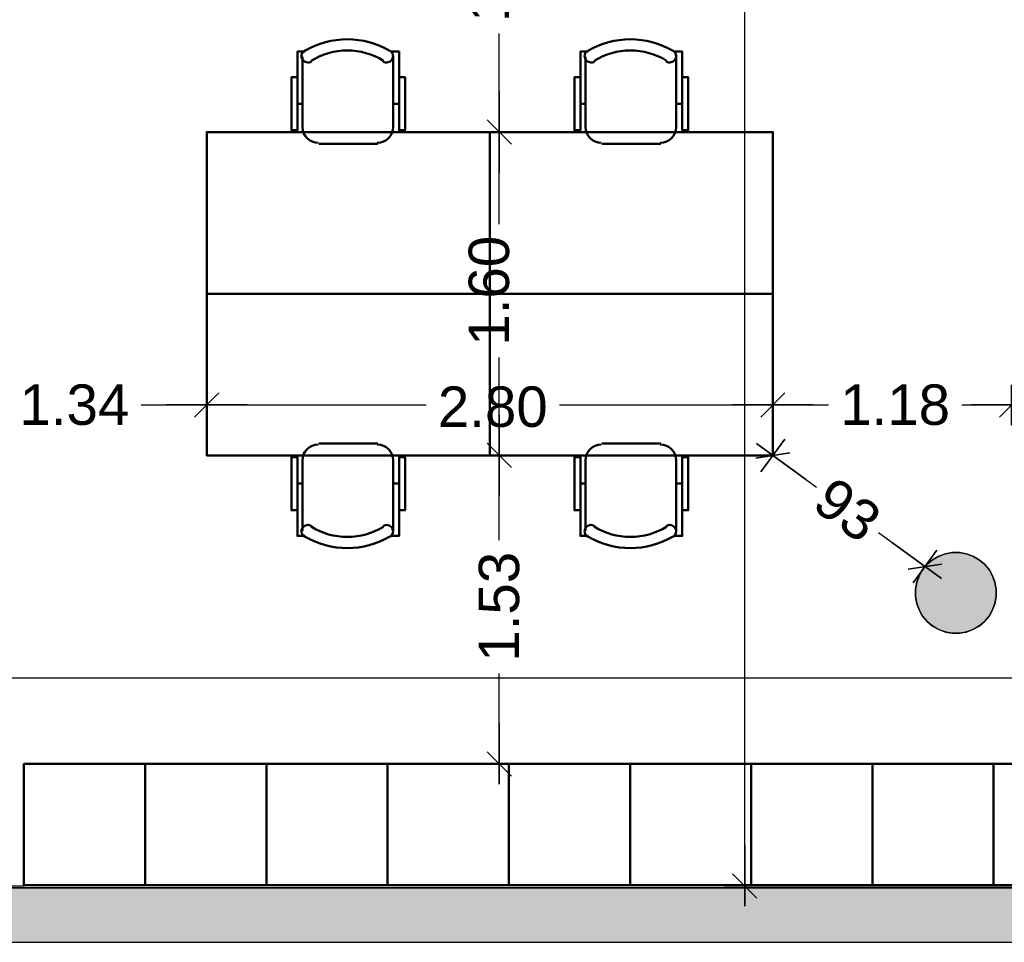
# Model space of a CAD drawing. Header units: metres. Extents: x -1 to 437, y -6 to 28.
# Tile 18 of 28: x 416.36 to 421.23, y 12.84 to 17.41. Entities that reach past the tile are written whole.
import ezdxf

# ---------------------------------------------------------------- set-up
doc = ezdxf.new("R2010")
doc.units = ezdxf.units.M
doc.header["$PDMODE"] = 65
doc.linetypes.add('CONTINUA', pattern=[0])
for name, color, linetype, lineweight in [('3D P5 MURS', 7, 'CONTINUA', 25), ('3D P5 PILAR', 7, 'CONTINUA', 25), ('P5 COTES', 7, 'CONTINUA', 25), ('P5 LOCAL', 7, 'CONTINUA', 25), ('P5 MOBLES', 7, 'CONTINUA', 25), ('P5 SUP.LLIURE', 7, 'CONTINUA', 25)]:
    doc.layers.add(name, color=color, linetype=linetype, lineweight=lineweight)
doc.styles.add('ARIAL', font='arial.ttf')
doc.dimstyles.new('DIMSTYLE_6', dxfattribs={"dimtxt": 0.2, "dimasz": 0.2, "dimexe": 0, "dimexo": 1e-06, "dimgap": 0.1, "dimtad": 0, "dimrnd": 0.01, "dimzin": 4, "dimdsep": 46, "dimtxsty": 'ARIAL', "dimblk1": 'ALL_ML_STRICH', "dimblk2": 'ALL_ML_STRICH', "dimsah": 1, "dimcen": 0, "dimse1": 1, "dimse2": 1, "dimclrd": 2, "dimclre": 2, "dimclrt": 2, "dimadec": 0, "dimazin": 0, "dimtfac": 1, "dimtdec": 0, "dimtix": 1, "dimtmove": 2, "dimatfit": 3, "dimfxl": 0, "dimtzin": 0, "dimlwd": 0, "dimlwe": 35, "dimarcsym": 0})
doc.dimstyles.new('DIMSTYLE_9', dxfattribs={"dimtxt": 0.2, "dimasz": 0.2, "dimexe": 0, "dimexo": 1e-06, "dimgap": 0.1, "dimtad": 0, "dimdec": 0, "dimlfac": 100, "dimrnd": 1, "dimzin": 4, "dimdsep": 46, "dimtxsty": 'ARIAL', "dimblk1": 'ALL_ML_STRICH', "dimblk2": 'ALL_ML_STRICH', "dimsah": 1, "dimcen": 0, "dimse1": 1, "dimse2": 1, "dimclrd": 2, "dimclre": 2, "dimclrt": 2, "dimadec": 0, "dimazin": 0, "dimtfac": 1, "dimtdec": 0, "dimtix": 1, "dimtmove": 2, "dimatfit": 3, "dimfxl": 0, "dimtzin": 0, "dimlwd": 0, "dimlwe": 35, "dimarcsym": 0})

# ---------------------------------------------------------------- blocks, each defined once
blk = doc.blocks.new('_CLOSEDFILLED')
at = {"color": 0, "linetype": 'ByBlock', "lineweight": -2}
blk.add_solid([(-1, 0), (0, 0), (-1, 0)], dxfattribs=at)
blk = doc.blocks.new('OBJETO_COMPLEJO_13')
at = {"layer": 'P5 MOBLES', "color": 202, "linetype": 'CONTINUA', "lineweight": 50, "transparency": 33554687}
for p, q in [((417.7582, 16.8708), (417.7582, 17.2221)), ((418.2069, 17.2221), (418.2069, 16.8708)), ((417.7328, 16.9893), (417.7582, 16.9893)), ((418.2365, 16.9893), (418.2069, 16.9893)), ((418.1307, 16.7903), (417.8386, 16.7903))]:
    blk.add_line(p, q, dxfattribs=at)
for points in [[(417.7328, 17.1205), (417.7031, 17.1205), (417.7031, 16.8581), (417.7328, 16.8581), (417.7328, 17.2475), (417.7709, 17.2475)], [(417.7674, 17.2519), (417.7624, 17.2478), (417.7585, 17.243), (417.7557, 17.2376), (417.7539, 17.2318), (417.7533, 17.2258), (417.7538, 17.2198), (417.7555, 17.2138), (417.7585, 17.2081), (417.7625, 17.2032), (417.7673, 17.1992), (417.7726, 17.1963), (417.7784, 17.1945), (417.7844, 17.1938), (417.7905, 17.1943), (417.7965, 17.1959), (417.8022, 17.1988)], [(418.1574, 17.1988), (418.1631, 17.1959), (418.169, 17.1943), (418.1751, 17.1938), (418.1811, 17.1945), (418.1869, 17.1963), (418.1923, 17.1992), (418.197, 17.2032), (418.2011, 17.2081), (418.204, 17.2138), (418.2057, 17.2198), (418.2063, 17.2258), (418.2056, 17.2318), (418.2039, 17.2376), (418.201, 17.243), (418.1971, 17.2478), (418.1922, 17.2519)], [(418.2365, 17.1205), (418.2662, 17.1205), (418.2662, 16.8581), (418.2365, 16.8581), (418.2365, 17.2475), (418.1942, 17.2475)], [(417.7575, 16.8742), (417.7591, 16.8584), (417.7637, 16.8437), (417.7709, 16.8304), (417.7805, 16.8188), (417.7921, 16.8092), (417.8054, 16.802), (417.8201, 16.7975), (417.8358, 16.7959)], [(418.1279, 16.7959), (418.1437, 16.7975), (418.1584, 16.802), (418.1717, 16.8092), (418.1833, 16.8188), (418.1929, 16.8304), (418.2001, 16.8437), (418.2047, 16.8584), (418.2063, 16.8742)]]:
    blk.add_lwpolyline(points, dxfattribs=at)
blk.add_lwpolyline([(418.6852, 16.0495), (417.2841, 16.0495), (417.2841, 16.8496), (418.6852, 16.8496), (418.6852, 16.0495)], close=True, dxfattribs=at)
for centre, radius, start, end in [((417.9799, 16.8914), 0.4167, 59.5738, 120.4458), ((417.9799, 16.9126), 0.3405, 58.2581, 121.7649)]:
    blk.add_arc(centre, radius, start, end, dxfattribs=at)
blk = doc.blocks.new('OBJETO_COMPLEJO_14')
at = {"layer": 'P5 MOBLES', "color": 202, "linetype": 'CONTINUA', "lineweight": 50, "transparency": 33554687}
for p, q in [((418.1307, 15.3087), (417.8386, 15.3087)), ((417.7582, 15.2283), (417.7582, 14.8769)), ((418.2069, 14.8769), (418.2069, 15.2283)), ((417.7328, 15.1098), (417.7582, 15.1098)), ((418.2365, 15.1098), (418.2069, 15.1098))]:
    blk.add_line(p, q, dxfattribs=at)
blk.add_lwpolyline([(418.6852, 16.0495), (417.2841, 16.0495), (417.2841, 15.2495), (418.6852, 15.2495), (418.6852, 16.0495)], close=True, dxfattribs=at)
for points in [[(417.7575, 15.2249), (417.7591, 15.2407), (417.7637, 15.2554), (417.7709, 15.2687), (417.7805, 15.2803), (417.7921, 15.2898), (417.8054, 15.297), (417.8201, 15.3016), (417.8358, 15.3032)], [(418.1279, 15.3032), (418.1437, 15.3016), (418.1584, 15.297), (418.1717, 15.2898), (418.1833, 15.2803), (418.1929, 15.2687), (418.2001, 15.2554), (418.2047, 15.2407), (418.2063, 15.2249)], [(417.7328, 14.9785), (417.7031, 14.9785), (417.7031, 15.241), (417.7328, 15.241), (417.7328, 14.8515), (417.7709, 14.8515)], [(418.2365, 14.9785), (418.2662, 14.9785), (418.2662, 15.241), (418.2365, 15.241), (418.2365, 14.8515), (418.1942, 14.8515)], [(417.7674, 14.8471), (417.7624, 14.8512), (417.7585, 14.856), (417.7557, 14.8614), (417.7539, 14.8672), (417.7533, 14.8732), (417.7538, 14.8793), (417.7555, 14.8853), (417.7585, 14.8909), (417.7625, 14.8959), (417.7673, 14.8998), (417.7726, 14.9027), (417.7784, 14.9046), (417.7844, 14.9053), (417.7905, 14.9048), (417.7965, 14.9031), (417.8022, 14.9002)], [(418.1574, 14.9002), (418.1631, 14.9031), (418.169, 14.9048), (418.1751, 14.9053), (418.1811, 14.9046), (418.1869, 14.9027), (418.1923, 14.8998), (418.197, 14.8959), (418.2011, 14.8909), (418.204, 14.8853), (418.2057, 14.8793), (418.2063, 14.8732), (418.2056, 14.8672), (418.2039, 14.8614), (418.201, 14.856), (418.1971, 14.8512), (418.1922, 14.8471)]]:
    blk.add_lwpolyline(points, dxfattribs=at)
for centre, radius, start, end in [((417.9799, 15.1865), 0.3405, 238.2351, 301.7419), ((417.9799, 15.2077), 0.4167, 239.5542, 300.4262)]:
    blk.add_arc(centre, radius, start, end, dxfattribs=at)
blk = doc.blocks.new('OBJETO_COMPLEJO_15')
at = {"layer": 'P5 MOBLES', "color": 202, "linetype": 'CONTINUA', "lineweight": 50, "transparency": 33554687}
for p, q in [((419.1594, 16.8708), (419.1594, 17.2221)), ((419.6081, 17.2221), (419.6081, 16.8708)), ((419.134, 16.9893), (419.1594, 16.9893)), ((419.6377, 16.9893), (419.6081, 16.9893)), ((419.5319, 16.7903), (419.2398, 16.7903))]:
    blk.add_line(p, q, dxfattribs=at)
for points in [[(419.134, 17.1205), (419.1043, 17.1205), (419.1043, 16.8581), (419.134, 16.8581), (419.134, 17.2475), (419.1721, 17.2475)], [(419.1685, 17.2519), (419.1636, 17.2478), (419.1597, 17.243), (419.1569, 17.2376), (419.1551, 17.2318), (419.1545, 17.2258), (419.155, 17.2198), (419.1567, 17.2138), (419.1597, 17.2081), (419.1637, 17.2032), (419.1685, 17.1992), (419.1738, 17.1963), (419.1796, 17.1945), (419.1856, 17.1938), (419.1917, 17.1943), (419.1977, 17.1959), (419.2034, 17.1988)], [(419.5586, 17.1988), (419.5642, 17.1959), (419.5702, 17.1943), (419.5763, 17.1938), (419.5823, 17.1945), (419.5881, 17.1963), (419.5934, 17.1992), (419.5982, 17.2032), (419.6022, 17.2081), (419.6052, 17.2138), (419.6069, 17.2198), (419.6074, 17.2258), (419.6068, 17.2318), (419.605, 17.2376), (419.6022, 17.243), (419.5983, 17.2478), (419.5934, 17.2519)], [(419.6377, 17.1205), (419.6673, 17.1205), (419.6673, 16.8581), (419.6377, 16.8581), (419.6377, 17.2475), (419.5954, 17.2475)], [(419.1587, 16.8742), (419.1603, 16.8584), (419.1649, 16.8437), (419.1721, 16.8304), (419.1816, 16.8188), (419.1932, 16.8092), (419.2065, 16.802), (419.2212, 16.7975), (419.237, 16.7959)], [(419.5291, 16.7959), (419.5449, 16.7975), (419.5596, 16.802), (419.5729, 16.8092), (419.5845, 16.8188), (419.5941, 16.8304), (419.6013, 16.8437), (419.6058, 16.8584), (419.6074, 16.8742)]]:
    blk.add_lwpolyline(points, dxfattribs=at)
blk.add_lwpolyline([(420.0864, 16.0495), (418.6852, 16.0495), (418.6852, 16.8496), (420.0864, 16.8496), (420.0864, 16.0495)], close=True, dxfattribs=at)
for centre, radius, start, end in [((419.381, 16.8914), 0.4167, 59.5738, 120.4458), ((419.381, 16.9126), 0.3405, 58.2581, 121.7649)]:
    blk.add_arc(centre, radius, start, end, dxfattribs=at)
blk = doc.blocks.new('OBJETO_COMPLEJO_16')
at = {"layer": 'P5 MOBLES', "color": 202, "linetype": 'CONTINUA', "lineweight": 50, "transparency": 33554687}
for p, q in [((419.5319, 15.3087), (419.2398, 15.3087)), ((419.1594, 15.2283), (419.1594, 14.8769)), ((419.6081, 14.8769), (419.6081, 15.2283)), ((419.134, 15.1098), (419.1594, 15.1098)), ((419.6377, 15.1098), (419.6081, 15.1098))]:
    blk.add_line(p, q, dxfattribs=at)
blk.add_lwpolyline([(420.0864, 16.0495), (418.6852, 16.0495), (418.6852, 15.2495), (420.0864, 15.2495), (420.0864, 16.0495)], close=True, dxfattribs=at)
for points in [[(419.1587, 15.2249), (419.1603, 15.2407), (419.1649, 15.2554), (419.1721, 15.2687), (419.1816, 15.2803), (419.1932, 15.2898), (419.2065, 15.297), (419.2212, 15.3016), (419.237, 15.3032)], [(419.5291, 15.3032), (419.5449, 15.3016), (419.5596, 15.297), (419.5729, 15.2898), (419.5845, 15.2803), (419.5941, 15.2687), (419.6013, 15.2554), (419.6058, 15.2407), (419.6074, 15.2249)], [(419.134, 14.9785), (419.1043, 14.9785), (419.1043, 15.241), (419.134, 15.241), (419.134, 14.8515), (419.1721, 14.8515)], [(419.6377, 14.9785), (419.6673, 14.9785), (419.6673, 15.241), (419.6377, 15.241), (419.6377, 14.8515), (419.5954, 14.8515)], [(419.1685, 14.8471), (419.1636, 14.8512), (419.1597, 14.856), (419.1569, 14.8614), (419.1551, 14.8672), (419.1545, 14.8732), (419.155, 14.8793), (419.1567, 14.8853), (419.1597, 14.8909), (419.1637, 14.8959), (419.1685, 14.8998), (419.1738, 14.9027), (419.1796, 14.9046), (419.1856, 14.9053), (419.1917, 14.9048), (419.1977, 14.9031), (419.2034, 14.9002)], [(419.5586, 14.9002), (419.5642, 14.9031), (419.5702, 14.9048), (419.5763, 14.9053), (419.5823, 14.9046), (419.5881, 14.9027), (419.5934, 14.8998), (419.5982, 14.8959), (419.6022, 14.8909), (419.6052, 14.8853), (419.6069, 14.8793), (419.6074, 14.8732), (419.6068, 14.8672), (419.605, 14.8614), (419.6022, 14.856), (419.5983, 14.8512), (419.5934, 14.8471)]]:
    blk.add_lwpolyline(points, dxfattribs=at)
for centre, radius, start, end in [((419.381, 15.1865), 0.3405, 238.2351, 301.7419), ((419.381, 15.2077), 0.4167, 239.5542, 300.4262)]:
    blk.add_arc(centre, radius, start, end, dxfattribs=at)
blk = doc.blocks.new('ALL_ML_STRICH')
at = {"color": 0, "linetype": 'ByBlock', "lineweight": -2}
for p, q in [((0, -0.5), (0, 0.5)), ((-0.3, -0.3), (0.3, 0.3)), ((-1, 0), (0.5, 0))]:
    blk.add_line(p, q, dxfattribs=at)
blk = doc.blocks.new('*D88')
at = {"layer": 'DEFPOINTS', "color": 2, "linetype": 'CONTINUA', "lineweight": 35, "transparency": 33554687}
for p in [(404.437, 14.4941), (404.437, 14.1493), (423.7153, 13.1195)]:
    blk.add_point(p, dxfattribs=at)
at = {"layer": 'P5 COTES', "color": 2, "linetype": 'CONTINUA', "lineweight": -2, "transparency": 33554687}
for p, q in [((404.437, 14.1493), (413.6827, 14.1493)), ((414.4827, 14.1493), (423.7153, 14.1493))]:
    blk.add_line(p, q, dxfattribs=at)
at = {"layer": 'P5 COTES', "color": 2, "linetype": 'CONTINUA', "lineweight": 35, "transparency": 33554687, "xscale": 0.2, "yscale": 0.2, "zscale": 0.2, "rotation": 180}
blk.add_blockref('ALL_ML_STRICH', (404.437, 14.1493), dxfattribs=at)
at = {"layer": 'P5 COTES', "color": 2, "linetype": 'CONTINUA', "lineweight": 35, "transparency": 33554687, "xscale": 0.2, "yscale": 0.2, "zscale": 0.2}
blk.add_blockref('ALL_ML_STRICH', (423.7153, 14.1493), dxfattribs=at)
at = {"layer": 'P5 COTES', "color": 2, "linetype": 'CONTINUA', "lineweight": 35, "transparency": 33554687, "insert": (414.0827, 14.1493), "char_height": 0.2, "width": 1, "attachment_point": 5, "style": 'ARIAL'}
blk.add_mtext('\\A1;{\\A1;{19.28\\H0.132000;\\S^ ;}}', dxfattribs=at)
blk = doc.blocks.new('*D90')
at = {"layer": 'DEFPOINTS', "color": 2, "linetype": 'CONTINUA', "lineweight": 35, "transparency": 33554687}
for p in [(419.9419, 23.8695), (419.8679, 13.1195), (419.947, 13.1195)]:
    blk.add_point(p, dxfattribs=at)
at = {"layer": 'P5 COTES', "color": 2, "linetype": 'CONTINUA', "lineweight": -2, "transparency": 33554687}
for p, q in [((419.947, 18.9005), (419.947, 23.8695)), ((419.947, 13.1195), (419.947, 18.1005))]:
    blk.add_line(p, q, dxfattribs=at)
at = {"layer": 'P5 COTES', "color": 2, "linetype": 'CONTINUA', "lineweight": 35, "transparency": 33554687, "xscale": 0.2, "yscale": 0.2, "zscale": 0.2}
for p, rotation in [((419.947, 23.8695), 90), ((419.947, 13.1195), 270)]:
    blk.add_blockref('ALL_ML_STRICH', p, dxfattribs=dict(at, rotation=rotation))
at = {"layer": 'P5 COTES', "color": 2, "linetype": 'CONTINUA', "lineweight": 35, "transparency": 33554687, "insert": (419.897, 18.5005), "char_height": 0.2, "width": 1, "attachment_point": 5, "rotation": 90, "style": 'ARIAL'}
blk.add_mtext('\\A1;{\\A1;{10.75\\H0.132000;\\S^ ;}}', dxfattribs=at)
blk = doc.blocks.new('*D99')
at = {"layer": 'DEFPOINTS', "color": 2, "linetype": 'CONTINUA', "lineweight": 35, "transparency": 33554687}
for p in [(415.9441, 15.9196), (417.2841, 15.6495), (415.9441, 15.4993)]:
    blk.add_point(p, dxfattribs=at)
at = {"layer": 'P5 COTES', "color": 2, "linetype": 'CONTINUA', "lineweight": -2, "transparency": 33554687}
for p, q in [((415.9441, 15.4993), (416.2989, 15.4993)), ((416.9589, 15.4993), (417.2841, 15.4993))]:
    blk.add_line(p, q, dxfattribs=at)
at = {"layer": 'P5 COTES', "color": 2, "linetype": 'CONTINUA', "lineweight": 35, "transparency": 33554687, "xscale": 0.2, "yscale": 0.2, "zscale": 0.2, "rotation": 180}
blk.add_blockref('ALL_ML_STRICH', (415.9441, 15.4993), dxfattribs=at)
at = {"layer": 'P5 COTES', "color": 2, "linetype": 'CONTINUA', "lineweight": 35, "transparency": 33554687, "xscale": 0.2, "yscale": 0.2, "zscale": 0.2}
blk.add_blockref('ALL_ML_STRICH', (417.2841, 15.4993), dxfattribs=at)
at = {"layer": 'P5 COTES', "color": 2, "linetype": 'CONTINUA', "lineweight": 35, "transparency": 33554687, "insert": (416.6289, 15.4993), "char_height": 0.2, "width": 0.8, "attachment_point": 5, "style": 'ARIAL'}
blk.add_mtext('\\A1;{\\A1;{1.34\\H0.132000;\\S^ ;}}', dxfattribs=at)
blk = doc.blocks.new('*D100')
at = {"layer": 'DEFPOINTS', "color": 2, "linetype": 'CONTINUA', "lineweight": 35, "transparency": 33554687}
for p in [(420.0864, 16.4496), (417.2841, 15.6495), (417.2841, 15.4993)]:
    blk.add_point(p, dxfattribs=at)
at = {"layer": 'P5 COTES', "color": 2, "linetype": 'CONTINUA', "lineweight": -2, "transparency": 33554687}
for p, q in [((417.2841, 15.4993), (418.37, 15.4993)), ((419.03, 15.4993), (420.0864, 15.4993))]:
    blk.add_line(p, q, dxfattribs=at)
at = {"layer": 'P5 COTES', "color": 2, "linetype": 'CONTINUA', "lineweight": 35, "transparency": 33554687, "xscale": 0.2, "yscale": 0.2, "zscale": 0.2, "rotation": 180}
blk.add_blockref('ALL_ML_STRICH', (417.2841, 15.4993), dxfattribs=at)
at = {"layer": 'P5 COTES', "color": 2, "linetype": 'CONTINUA', "lineweight": 35, "transparency": 33554687, "xscale": 0.2, "yscale": 0.2, "zscale": 0.2}
blk.add_blockref('ALL_ML_STRICH', (420.0864, 15.4993), dxfattribs=at)
at = {"layer": 'P5 COTES', "color": 2, "linetype": 'CONTINUA', "lineweight": 35, "transparency": 33554687, "insert": (418.7, 15.4893), "char_height": 0.2, "width": 0.8, "attachment_point": 5, "style": 'ARIAL'}
blk.add_mtext('\\A1;{\\A1;{2.80\\H0.132000;\\S^ ;}}', dxfattribs=at)
blk = doc.blocks.new('*D101')
at = {"layer": 'DEFPOINTS', "color": 2, "linetype": 'CONTINUA', "lineweight": 35, "transparency": 33554687}
for p in [(420.0864, 16.4496), (420.0864, 15.4993), (421.2682, 15.5004)]:
    blk.add_point(p, dxfattribs=at)
at = {"layer": 'P5 COTES', "color": 2, "linetype": 'CONTINUA', "lineweight": -2, "transparency": 33554687}
for p, q in [((420.0864, 15.4993), (420.3616, 15.4993)), ((421.0216, 15.4993), (421.2682, 15.4993))]:
    blk.add_line(p, q, dxfattribs=at)
at = {"layer": 'P5 COTES', "color": 2, "linetype": 'CONTINUA', "lineweight": 35, "transparency": 33554687, "xscale": 0.2, "yscale": 0.2, "zscale": 0.2, "rotation": 180}
blk.add_blockref('ALL_ML_STRICH', (420.0864, 15.4993), dxfattribs=at)
at = {"layer": 'P5 COTES', "color": 2, "linetype": 'CONTINUA', "lineweight": 35, "transparency": 33554687, "xscale": 0.2, "yscale": 0.2, "zscale": 0.2}
blk.add_blockref('ALL_ML_STRICH', (421.2682, 15.4993), dxfattribs=at)
at = {"layer": 'P5 COTES', "color": 2, "linetype": 'CONTINUA', "lineweight": 35, "transparency": 33554687, "insert": (420.6916, 15.4993), "char_height": 0.2, "width": 0.8, "attachment_point": 5, "style": 'ARIAL'}
blk.add_mtext('\\A1;{\\A1;{1.18\\H0.132000;\\S^ ;}}', dxfattribs=at)
blk = doc.blocks.new('*D102')
at = {"layer": 'DEFPOINTS', "color": 2, "linetype": 'CONTINUA', "lineweight": 35, "transparency": 33554687}
for p in [(421.2682, 15.5004), (421.2682, 15.4993), (424.0706, 15.5044)]:
    blk.add_point(p, dxfattribs=at)
at = {"layer": 'P5 COTES', "color": 2, "linetype": 'CONTINUA', "lineweight": -2, "transparency": 33554687}
for p, q in [((421.2682, 15.4993), (422.3542, 15.4993)), ((423.0142, 15.4993), (424.0706, 15.4993))]:
    blk.add_line(p, q, dxfattribs=at)
at = {"layer": 'P5 COTES', "color": 2, "linetype": 'CONTINUA', "lineweight": 35, "transparency": 33554687, "xscale": 0.2, "yscale": 0.2, "zscale": 0.2, "rotation": 180}
blk.add_blockref('ALL_ML_STRICH', (421.2682, 15.4993), dxfattribs=at)
at = {"layer": 'P5 COTES', "color": 2, "linetype": 'CONTINUA', "lineweight": 35, "transparency": 33554687, "xscale": 0.2, "yscale": 0.2, "zscale": 0.2}
blk.add_blockref('ALL_ML_STRICH', (424.0706, 15.4993), dxfattribs=at)
at = {"layer": 'P5 COTES', "color": 2, "linetype": 'CONTINUA', "lineweight": 35, "transparency": 33554687, "insert": (422.6842, 15.4993), "char_height": 0.2, "width": 0.8, "attachment_point": 5, "style": 'ARIAL'}
blk.add_mtext('\\A1;{\\A1;{2.80\\H0.132000;\\S^ ;}}', dxfattribs=at)
blk = doc.blocks.new('*D110')
at = {"layer": 'DEFPOINTS', "color": 2, "linetype": 'CONTINUA', "lineweight": 35, "transparency": 33554687}
for p in [(420.0864, 15.2495), (420.0864, 15.2495), (420.8397, 14.6992)]:
    blk.add_point(p, dxfattribs=at)
at = {"layer": 'P5 COTES', "color": 2, "linetype": 'CONTINUA', "lineweight": -2, "transparency": 33554687}
for p, q in [((420.0864, 15.2495), (420.3023, 15.0917)), ((420.6092, 14.8676), (420.8397, 14.6992))]:
    blk.add_line(p, q, dxfattribs=at)
at = {"layer": 'P5 COTES', "color": 2, "linetype": 'CONTINUA', "lineweight": 35, "transparency": 33554687, "xscale": 0.2, "yscale": 0.2, "zscale": 0.2}
for p, rotation in [((420.0864, 15.2495), 143.84984623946), ((420.8397, 14.6992), 323.8498462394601)]:
    blk.add_blockref('ALL_ML_STRICH', p, dxfattribs=dict(at, rotation=rotation))
at = {"layer": 'P5 COTES', "color": 2, "linetype": 'CONTINUA', "lineweight": 35, "transparency": 33554687, "insert": (420.4557, 14.9796), "char_height": 0.2, "width": 0.4, "attachment_point": 5, "rotation": 323.8498, "style": 'ARIAL'}
blk.add_mtext('\\A1;{93}', dxfattribs=at)
blk = doc.blocks.new('*D111')
at = {"layer": 'DEFPOINTS', "color": 2, "linetype": 'CONTINUA', "lineweight": 35, "transparency": 33554687}
for p in [(418.6005, 15.2495), (418.728, 13.7231), (418.7319, 13.7231)]:
    blk.add_point(p, dxfattribs=at)
at = {"layer": 'P5 COTES', "color": 2, "linetype": 'CONTINUA', "lineweight": -2, "transparency": 33554687}
for p, q in [((418.7319, 14.8307), (418.7319, 15.2495)), ((418.7319, 13.7231), (418.7319, 14.1707))]:
    blk.add_line(p, q, dxfattribs=at)
at = {"layer": 'P5 COTES', "color": 2, "linetype": 'CONTINUA', "lineweight": 35, "transparency": 33554687, "xscale": 0.2, "yscale": 0.2, "zscale": 0.2}
for p, rotation in [((418.7319, 15.2495), 90), ((418.7319, 13.7231), 270)]:
    blk.add_blockref('ALL_ML_STRICH', p, dxfattribs=dict(at, rotation=rotation))
at = {"layer": 'P5 COTES', "color": 2, "linetype": 'CONTINUA', "lineweight": 35, "transparency": 33554687, "insert": (418.7319, 14.5007), "char_height": 0.2, "width": 0.8, "attachment_point": 5, "rotation": 90, "style": 'ARIAL'}
blk.add_mtext('\\A1;{\\A1;{1.53\\H0.132000;\\S^ ;}}', dxfattribs=at)
blk = doc.blocks.new('*D112')
at = {"layer": 'DEFPOINTS', "color": 2, "linetype": 'CONTINUA', "lineweight": 35, "transparency": 33554687}
for p in [(418.4943, 16.8496), (418.6005, 15.2495), (418.7319, 15.2495)]:
    blk.add_point(p, dxfattribs=at)
at = {"layer": 'P5 COTES', "color": 2, "linetype": 'CONTINUA', "lineweight": -2, "transparency": 33554687}
for p, q in [((418.7319, 16.3943), (418.7319, 16.8496)), ((418.7319, 15.2495), (418.7319, 15.7343))]:
    blk.add_line(p, q, dxfattribs=at)
at = {"layer": 'P5 COTES', "color": 2, "linetype": 'CONTINUA', "lineweight": 35, "transparency": 33554687, "xscale": 0.2, "yscale": 0.2, "zscale": 0.2}
for p, rotation in [((418.7319, 16.8496), 90), ((418.7319, 15.2495), 270)]:
    blk.add_blockref('ALL_ML_STRICH', p, dxfattribs=dict(at, rotation=rotation))
at = {"layer": 'P5 COTES', "color": 2, "linetype": 'CONTINUA', "lineweight": 35, "transparency": 33554687, "insert": (418.6819, 16.0643), "char_height": 0.2, "width": 0.8, "attachment_point": 5, "rotation": 90, "style": 'ARIAL'}
blk.add_mtext('\\A1;{\\A1;{1.60\\H0.132000;\\S^ ;}}', dxfattribs=at)
blk = doc.blocks.new('*D113')
at = {"layer": 'DEFPOINTS', "color": 2, "linetype": 'CONTINUA', "lineweight": 35, "transparency": 33554687}
for p in [(418.6819, 18.4542), (418.4943, 16.8496), (418.7319, 16.8496)]:
    blk.add_point(p, dxfattribs=at)
at = {"layer": 'P5 COTES', "color": 2, "linetype": 'CONTINUA', "lineweight": -2, "transparency": 33554687}
for p, q in [((418.7319, 17.9967), (418.7319, 18.4542)), ((418.7319, 16.8496), (418.7319, 17.3367))]:
    blk.add_line(p, q, dxfattribs=at)
at = {"layer": 'P5 COTES', "color": 2, "linetype": 'CONTINUA', "lineweight": 35, "transparency": 33554687, "xscale": 0.2, "yscale": 0.2, "zscale": 0.2}
for p, rotation in [((418.7319, 18.4542), 90), ((418.7319, 16.8496), 270)]:
    blk.add_blockref('ALL_ML_STRICH', p, dxfattribs=dict(at, rotation=rotation))
at = {"layer": 'P5 COTES', "color": 2, "linetype": 'CONTINUA', "lineweight": 35, "transparency": 33554687, "insert": (418.6819, 17.6667), "char_height": 0.2, "width": 0.8, "attachment_point": 5, "rotation": 90, "style": 'ARIAL'}
blk.add_mtext('\\A1;{\\A1;{1.60\\H0.132000;\\S^ ;}}', dxfattribs=at)

msp = doc.modelspace()

# ---------------------------------------------------------------- hatches: boundary and pattern name
at = {"layer": '3D P5 MURS', "linetype": 'CONTINUA', "lineweight": 18, "true_color": 0xa0a0a0, "transparency": 33554687}
msp.add_hatch(color=253, dxfattribs=at).paths.add_polyline_path([(398.24173, 12.84061), (423.65829, 12.84061), (423.71419, 13.11061), (398.29522, 13.11061)])
at = {"layer": '3D P5 PILAR', "linetype": 'CONTINUA', "lineweight": 18, "transparency": 33554687}
msp.add_hatch(color=9, dxfattribs=at).paths.add_polyline_path([(421.00946, 14.76921), (420.97451, 14.76921), (420.94009, 14.76314), (420.90725, 14.75118), (420.87698, 14.73371), (420.8502, 14.71124), (420.82774, 14.68447), (420.81026, 14.6542), (420.79831, 14.62136), (420.79224, 14.58694), (420.79224, 14.55198), (420.79831, 14.51756), (420.81026, 14.48472), (420.82774, 14.45445), (420.8502, 14.42768), (420.87698, 14.40521), (420.90725, 14.38774), (420.94009, 14.37578), (420.97451, 14.36971), (421.00946, 14.36971), (421.04388, 14.37578), (421.07672, 14.38774), (421.10699, 14.40521), (421.13377, 14.42768), (421.15623, 14.45445), (421.17371, 14.48472), (421.18566, 14.51756), (421.19173, 14.55198), (421.19173, 14.58694), (421.18566, 14.62136), (421.17371, 14.6542), (421.15623, 14.68447), (421.13377, 14.71124), (421.10699, 14.73371), (421.07672, 14.75118), (421.04388, 14.76314)])

# ---------------------------------------------------------------- linework, layer by layer
at = {"layer": '3D P5 MURS', "color": 7, "linetype": 'CONTINUA', "lineweight": 25, "transparency": 33554687}
for p, q in [((423.71419, 13.11061), (398.29522, 13.11061)), ((398.24173, 12.84061), (423.65829, 12.84061))]:
    msp.add_line(p, q, dxfattribs=at)
at = {"layer": '3D P5 PILAR', "color": 7, "linetype": 'CONTINUA', "lineweight": 25, "transparency": 33554687}
for p, q in [((420.97451, 14.76921), (420.94009, 14.76314)), ((421.00946, 14.76921), (420.97451, 14.76921)), ((421.04388, 14.76314), (421.00946, 14.76921)), ((420.87698, 14.73371), (420.8502, 14.71124)), ((420.90725, 14.75118), (420.87698, 14.73371)), ((420.94009, 14.76314), (420.90725, 14.75118)), ((421.07672, 14.75118), (421.04388, 14.76314)), ((421.10699, 14.73371), (421.07672, 14.75118)), ((421.13377, 14.71124), (421.10699, 14.73371)), ((420.82774, 14.68447), (420.81026, 14.6542)), ((420.8502, 14.71124), (420.82774, 14.68447)), ((421.15623, 14.68447), (421.13377, 14.71124)), ((421.17371, 14.6542), (421.15623, 14.68447)), ((420.81026, 14.6542), (420.79831, 14.62136)), ((421.18566, 14.62136), (421.17371, 14.6542)), ((420.79831, 14.62136), (420.79224, 14.58694)), ((420.79224, 14.58694), (420.79224, 14.55198)), ((421.19173, 14.58694), (421.18566, 14.62136)), ((421.19173, 14.55198), (421.19173, 14.58694)), ((420.79224, 14.55198), (420.79831, 14.51756)), ((421.18566, 14.51756), (421.19173, 14.55198)), ((420.79831, 14.51756), (420.81026, 14.48472)), ((420.81026, 14.48472), (420.82774, 14.45445)), ((421.15623, 14.45445), (421.17371, 14.48472)), ((421.17371, 14.48472), (421.18566, 14.51756)), ((420.82774, 14.45445), (420.8502, 14.42768)), ((420.8502, 14.42768), (420.87698, 14.40521)), ((421.10699, 14.40521), (421.13377, 14.42768)), ((421.13377, 14.42768), (421.15623, 14.45445)), ((420.87698, 14.40521), (420.90725, 14.38774)), ((420.90725, 14.38774), (420.94009, 14.37578)), ((421.04388, 14.37578), (421.07672, 14.38774)), ((421.07672, 14.38774), (421.10699, 14.40521)), ((420.94009, 14.37578), (420.97451, 14.36971)), ((420.97451, 14.36971), (421.00946, 14.36971)), ((421.00946, 14.36971), (421.04388, 14.37578))]:
    msp.add_line(p, q, dxfattribs=at)
at = {"layer": 'P5 LOCAL', "color": 7, "linetype": 'CONTINUA', "lineweight": 25, "transparency": 33554687}
for p, q in [((420.94009, 14.76314), (420.97451, 14.76921)), ((420.97451, 14.76921), (421.00946, 14.76921)), ((421.00946, 14.76921), (421.04388, 14.76314)), ((420.8502, 14.71124), (420.87698, 14.73371)), ((420.87698, 14.73371), (420.90725, 14.75118)), ((420.90725, 14.75118), (420.94009, 14.76314)), ((421.04388, 14.76314), (421.07672, 14.75118)), ((421.07672, 14.75118), (421.10699, 14.73371)), ((421.10699, 14.73371), (421.13377, 14.71124)), ((420.81026, 14.6542), (420.82774, 14.68447)), ((420.82774, 14.68447), (420.8502, 14.71124)), ((421.13377, 14.71124), (421.15623, 14.68447)), ((421.15623, 14.68447), (421.17371, 14.6542)), ((420.79831, 14.62136), (420.81026, 14.6542)), ((421.17371, 14.6542), (421.18566, 14.62136)), ((420.79224, 14.58694), (420.79831, 14.62136)), ((420.79224, 14.55198), (420.79224, 14.58694)), ((421.18566, 14.62136), (421.19173, 14.58694)), ((421.19173, 14.58694), (421.19173, 14.55198)), ((420.79831, 14.51756), (420.79224, 14.55198)), ((421.19173, 14.55198), (421.18566, 14.51756)), ((420.81026, 14.48472), (420.79831, 14.51756)), ((420.82774, 14.45445), (420.81026, 14.48472)), ((421.17371, 14.48472), (421.15623, 14.45445)), ((421.18566, 14.51756), (421.17371, 14.48472)), ((420.8502, 14.42768), (420.82774, 14.45445)), ((420.87698, 14.40521), (420.8502, 14.42768)), ((421.13377, 14.42768), (421.10699, 14.40521)), ((421.15623, 14.45445), (421.13377, 14.42768)), ((420.90725, 14.38774), (420.87698, 14.40521)), ((420.94009, 14.37578), (420.90725, 14.38774)), ((421.07672, 14.38774), (421.04388, 14.37578)), ((421.10699, 14.40521), (421.07672, 14.38774)), ((420.97451, 14.36971), (420.94009, 14.37578)), ((421.00946, 14.36971), (420.97451, 14.36971)), ((421.04388, 14.37578), (421.00946, 14.36971)), ((407.36161, 13.11061), (423.71344, 13.11061))]:
    msp.add_line(p, q, dxfattribs=at)
at = {"layer": 'P5 MOBLES', "color": 202, "linetype": 'CONTINUA', "lineweight": 50, "transparency": 33554687}
for points in [[(416.37927, 13.12308), (416.37927, 13.72308), (416.97927, 13.72308), (416.97927, 13.12308), (416.37927, 13.12308)], [(416.97927, 13.12308), (416.97927, 13.72308), (417.57927, 13.72308), (417.57927, 13.12308), (416.97927, 13.12308)], [(417.57927, 13.12308), (417.57927, 13.72308), (418.17927, 13.72308), (418.17927, 13.12308), (417.57927, 13.12308)], [(418.17927, 13.12308), (418.17927, 13.72308), (418.77927, 13.72308), (418.77927, 13.12308), (418.17927, 13.12308)], [(418.77927, 13.12308), (418.77927, 13.72308), (419.37927, 13.72308), (419.37927, 13.12308), (418.77927, 13.12308)], [(419.37927, 13.12308), (419.37927, 13.72308), (419.97927, 13.72308), (419.97927, 13.12308), (419.37927, 13.12308)], [(419.97927, 13.12308), (419.97927, 13.72308), (420.57927, 13.72308), (420.57927, 13.12308), (419.97927, 13.12308)], [(420.57927, 13.12308), (420.57927, 13.72308), (421.17927, 13.72308), (421.17927, 13.12308), (420.57927, 13.12308)], [(421.17927, 13.12308), (421.17927, 13.72308), (421.77927, 13.72308), (421.77927, 13.12308), (421.17927, 13.12308)]]:
    msp.add_lwpolyline(points, close=True, dxfattribs=at)
at = {"layer": 'P5 SUP.LLIURE', "color": 7, "linetype": 'CONTINUA', "lineweight": 25, "transparency": 33554687}
for p, q in [((417.89733, 17.29982), (417.92462, 17.30439)), ((417.92462, 17.30439), (417.95214, 17.30715)), ((417.95214, 17.30715), (417.97979, 17.30807)), ((417.97979, 17.30807), (418.00743, 17.30716)), ((418.00743, 17.30716), (418.03496, 17.30441)), ((418.03496, 17.30441), (418.06224, 17.29985)), ((419.29851, 17.29982), (419.32579, 17.30439)), ((419.32579, 17.30439), (419.35332, 17.30715)), ((419.35332, 17.30715), (419.38097, 17.30807)), ((419.38097, 17.30807), (419.40861, 17.30716)), ((419.40861, 17.30716), (419.43614, 17.30441)), ((419.43614, 17.30441), (419.46342, 17.29985)), ((417.76015, 17.24595), (417.79302, 17.26383)), ((417.79302, 17.26383), (417.81814, 17.27541)), ((417.81814, 17.27541), (417.84398, 17.2853)), ((417.84398, 17.2853), (417.87042, 17.29344)), ((417.87042, 17.29344), (417.89733, 17.29982)), ((418.06224, 17.29985), (418.08916, 17.29348)), ((418.08916, 17.29348), (418.1156, 17.28534)), ((418.1156, 17.28534), (418.14144, 17.27547)), ((418.14144, 17.27547), (418.16657, 17.2639)), ((418.16657, 17.2639), (418.19905, 17.24625)), ((419.16133, 17.24595), (419.1942, 17.26383)), ((419.1942, 17.26383), (419.21932, 17.27541)), ((419.21932, 17.27541), (419.24516, 17.2853)), ((419.24516, 17.2853), (419.2716, 17.29344)), ((419.2716, 17.29344), (419.29851, 17.29982)), ((419.46342, 17.29985), (419.49034, 17.29348)), ((419.49034, 17.29348), (419.51678, 17.28534)), ((419.51678, 17.28534), (419.54262, 17.27547)), ((419.54262, 17.27547), (419.56775, 17.2639)), ((419.56775, 17.2639), (419.60023, 17.24625)), ((417.73278, 17.12052), (417.73278, 17.24752)), ((417.73278, 17.24752), (417.76204, 17.24752)), ((417.76204, 17.24752), (417.76015, 17.24595)), ((418.19905, 17.24625), (418.19751, 17.24752)), ((418.19751, 17.24752), (418.23652, 17.24752)), ((418.23652, 17.24752), (418.23652, 17.12052)), ((419.13395, 17.12052), (419.13395, 17.24752)), ((419.13395, 17.24752), (419.16322, 17.24752)), ((419.16322, 17.24752), (419.16133, 17.24595)), ((419.60023, 17.24625), (419.59869, 17.24752)), ((419.59869, 17.24752), (419.6377, 17.24752)), ((419.6377, 17.24752), (419.6377, 17.12052)), ((417.70314, 16.8496), (417.70314, 17.12052)), ((417.70314, 17.12052), (417.73278, 17.12052)), ((418.23652, 17.12052), (418.26615, 17.12052)), ((418.26615, 17.12052), (418.26615, 16.8496)), ((419.10432, 16.8496), (419.10432, 17.12052)), ((419.10432, 17.12052), (419.13395, 17.12052)), ((419.6377, 17.12052), (419.66733, 17.12052)), ((419.66733, 17.12052), (419.66733, 16.8496)), ((417.28406, 15.24946), (417.28406, 16.8496)), ((417.28406, 16.8496), (417.70314, 16.8496)), ((418.26615, 16.8496), (419.10432, 16.8496)), ((419.66733, 16.8496), (420.08642, 16.8496)), ((420.08642, 16.8496), (420.08642, 15.24946)), ((417.70314, 15.24946), (417.28406, 15.24946)), ((417.70314, 14.97854), (417.70314, 15.24946)), ((419.10432, 15.24946), (418.26615, 15.24946)), ((418.26615, 15.24946), (418.26615, 14.97854)), ((419.10432, 14.97854), (419.10432, 15.24946)), ((420.08642, 15.24946), (419.66733, 15.24946)), ((419.66733, 15.24946), (419.66733, 14.97854)), ((417.73278, 14.97854), (417.70314, 14.97854)), ((417.73278, 14.85154), (417.73278, 14.97854)), ((418.26615, 14.97854), (418.23652, 14.97854)), ((418.23652, 14.97854), (418.23652, 14.85154)), ((419.13395, 14.97854), (419.10432, 14.97854)), ((419.13395, 14.85154), (419.13395, 14.97854)), ((419.66733, 14.97854), (419.6377, 14.97854)), ((419.6377, 14.97854), (419.6377, 14.85154)), ((417.76204, 14.85154), (417.73278, 14.85154)), ((417.79302, 14.83522), (417.76015, 14.8531)), ((417.76015, 14.8531), (417.76204, 14.85154)), ((417.81814, 14.82365), (417.79302, 14.83522)), ((417.84398, 14.81376), (417.81814, 14.82365)), ((418.14144, 14.82359), (418.1156, 14.81372)), ((418.16657, 14.83516), (418.14144, 14.82359)), ((418.19905, 14.85281), (418.16657, 14.83516)), ((418.19751, 14.85154), (418.19905, 14.85281)), ((418.23652, 14.85154), (418.19751, 14.85154)), ((419.16322, 14.85154), (419.13395, 14.85154)), ((419.1942, 14.83522), (419.16133, 14.8531)), ((419.16133, 14.8531), (419.16322, 14.85154)), ((419.21932, 14.82365), (419.1942, 14.83522)), ((419.24516, 14.81376), (419.21932, 14.82365)), ((419.54262, 14.82359), (419.51678, 14.81372)), ((419.56775, 14.83516), (419.54262, 14.82359)), ((419.60023, 14.85281), (419.56775, 14.83516)), ((419.59869, 14.85154), (419.60023, 14.85281)), ((419.6377, 14.85154), (419.59869, 14.85154)), ((417.87042, 14.80562), (417.84398, 14.81376)), ((417.89733, 14.79924), (417.87042, 14.80562)), ((417.92462, 14.79466), (417.89733, 14.79924)), ((417.95214, 14.79191), (417.92462, 14.79466)), ((417.97979, 14.79099), (417.95214, 14.79191)), ((418.00743, 14.7919), (417.97979, 14.79099)), ((418.03496, 14.79464), (418.00743, 14.7919)), ((418.06224, 14.79921), (418.03496, 14.79464)), ((418.08916, 14.80558), (418.06224, 14.79921)), ((418.1156, 14.81372), (418.08916, 14.80558)), ((419.2716, 14.80562), (419.24516, 14.81376)), ((419.29851, 14.79924), (419.2716, 14.80562)), ((419.32579, 14.79466), (419.29851, 14.79924)), ((419.35332, 14.79191), (419.32579, 14.79466)), ((419.38097, 14.79099), (419.35332, 14.79191)), ((419.40861, 14.7919), (419.38097, 14.79099)), ((419.43614, 14.79464), (419.40861, 14.7919)), ((419.46342, 14.79921), (419.43614, 14.79464)), ((419.49034, 14.80558), (419.46342, 14.79921)), ((419.51678, 14.81372), (419.49034, 14.80558)), ((420.95129, 14.76537), (420.97834, 14.76909)), ((420.97834, 14.76909), (421.00563, 14.76909)), ((421.00563, 14.76909), (421.03268, 14.76537)), ((420.85547, 14.71572), (420.87665, 14.73295)), ((420.87665, 14.73295), (420.89997, 14.74713)), ((420.89997, 14.74713), (420.92501, 14.758)), ((420.92501, 14.758), (420.95129, 14.76537)), ((421.03268, 14.76537), (421.05896, 14.758)), ((421.05896, 14.758), (421.084, 14.74713)), ((421.084, 14.74713), (421.10732, 14.73295)), ((421.10732, 14.73295), (421.1285, 14.71572)), ((420.80854, 14.64923), (420.8211, 14.67347)), ((420.8211, 14.67347), (420.83684, 14.69577)), ((420.83684, 14.69577), (420.85547, 14.71572)), ((421.1285, 14.71572), (421.14713, 14.69577)), ((421.14713, 14.69577), (421.16287, 14.67347)), ((421.16287, 14.67347), (421.17543, 14.64923)), ((420.79385, 14.59678), (420.7994, 14.62351)), ((420.7994, 14.62351), (420.80854, 14.64923)), ((421.17543, 14.64923), (421.18457, 14.62351)), ((421.18457, 14.62351), (421.19012, 14.59678)), ((420.79198, 14.56955), (420.79385, 14.59678)), ((421.19012, 14.59678), (421.19198, 14.56955)), ((420.79385, 14.54232), (420.79198, 14.56955)), ((420.7994, 14.51559), (420.79385, 14.54232)), ((421.19012, 14.54232), (421.18457, 14.51559)), ((421.19198, 14.56955), (421.19012, 14.54232)), ((420.80854, 14.48987), (420.7994, 14.51559)), ((420.8211, 14.46563), (420.80854, 14.48987)), ((421.17543, 14.48987), (421.16287, 14.46563)), ((421.18457, 14.51559), (421.17543, 14.48987)), ((420.83684, 14.44333), (420.8211, 14.46563)), ((420.85547, 14.42338), (420.83684, 14.44333)), ((421.14713, 14.44333), (421.1285, 14.42338)), ((421.16287, 14.46563), (421.14713, 14.44333)), ((420.87665, 14.40616), (420.85547, 14.42338)), ((420.89997, 14.39197), (420.87665, 14.40616)), ((420.92501, 14.3811), (420.89997, 14.39197)), ((420.95129, 14.37373), (420.92501, 14.3811)), ((421.05896, 14.3811), (421.03268, 14.37373)), ((421.084, 14.39197), (421.05896, 14.3811)), ((421.10732, 14.40616), (421.084, 14.39197)), ((421.1285, 14.42338), (421.10732, 14.40616)), ((420.97834, 14.37002), (420.95129, 14.37373)), ((421.00563, 14.37002), (420.97834, 14.37002)), ((421.03268, 14.37373), (421.00563, 14.37002)), ((416.37927, 13.11946), (416.37927, 13.72308)), ((416.37927, 13.72308), (419.97927, 13.72308)), ((419.97927, 13.72308), (419.97927, 13.11946)), ((414.78478, 13.12308), (416.37927, 13.11946)), ((419.97927, 13.11946), (423.71527, 13.11946))]:
    msp.add_line(p, q, dxfattribs=at)

# ---------------------------------------------------------------- block references
at = {"layer": '3D P5 PILAR', "color": 7, "linetype": 'CONTINUA', "lineweight": 25, "transparency": 33554687, "xscale": 0.0002666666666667, "yscale": 0.0002666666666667, "zscale": 0.0002666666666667}
msp.add_blockref('_CLOSEDFILLED', (420.99198, 14.56946), dxfattribs=at)
at = {"layer": 'P5 MOBLES', "color": 202, "linetype": 'CONTINUA', "lineweight": 50, "transparency": 33554687}
for name in ['OBJETO_COMPLEJO_13', 'OBJETO_COMPLEJO_15', 'OBJETO_COMPLEJO_14', 'OBJETO_COMPLEJO_16']:
    msp.add_blockref(name, (0, 0), dxfattribs=at)

# ---------------------------------------------------------------- dimensions: what is measured, and where the dimension line sits
at = {"layer": 'P5 COTES', "color": 2, "linetype": 'CONTINUA', "lineweight": 35, "transparency": 33554687}
for base, p1, p2, angle, dimstyle, picture, middle in [((419.94696, 23.86946), (419.86792, 13.11946), (419.94189, 23.86946), 90, 'DIMSTYLE_6', '*D90', (419.89696, 18.50046)), ((418.73192, 18.45422), (418.4943, 16.8496), (418.68192, 18.45422), 90, 'DIMSTYLE_6', '*D113', (418.68192, 17.6667)), ((418.73192, 16.8496), (418.60054, 15.24946), (418.4943, 16.8496), 90, 'DIMSTYLE_6', '*D112', (418.68192, 16.06432)), ((418.73192, 15.24946), (418.72797, 13.72308), (418.60054, 15.24946), 90, 'DIMSTYLE_6', '*D111', (418.73192, 14.50072)), ((420.83967, 14.69917), (420.08642, 15.24946), (420.83967, 14.69917), 323.84985, 'DIMSTYLE_9', '*D110', (420.45574, 14.97965))]:
    dim = msp.add_linear_dim(base=base, p1=p1, p2=p2, angle=angle, dimstyle=dimstyle, override={"dimpost": '<>', "dimclrd": 2, "dimclre": 2, "dimclrt": 2, "dimlwd": 0, "dimlwe": 35}, dxfattribs=at)
    dim.commit()
    dim.dimension.update_dxf_attribs({"geometry": picture, "text_midpoint": middle, "dimtype": 160})
for base, p1, p2, picture, middle in [((420.08642, 15.49935), (417.28406, 15.64949), (420.08642, 16.44956), '*D100', (418.70003, 15.48935)), ((421.26825, 15.49935), (420.08642, 16.44956), (421.26825, 15.50039), '*D101', (420.69158, 15.49935)), ((417.28406, 15.49935), (415.94406, 15.91956), (417.28406, 15.64949), '*D99', (416.62892, 15.49935)), ((424.07061, 15.49935), (421.26825, 15.50039), (424.07061, 15.50438), '*D102', (422.68422, 15.49935)), ((423.71527, 14.14935), (404.43698, 14.49414), (423.71527, 13.11946), '*D88', (414.08268, 14.14935))]:
    dim = msp.add_linear_dim(base=base, p1=p1, p2=p2, dimstyle='DIMSTYLE_6', override={"dimpost": '<>', "dimclrd": 2, "dimclre": 2, "dimclrt": 2, "dimlwd": 0, "dimlwe": 35}, dxfattribs=at)
    dim.commit()
    dim.dimension.update_dxf_attribs({"geometry": picture, "text_midpoint": middle, "dimtype": 160})

doc.saveas('drawing.dxf')
